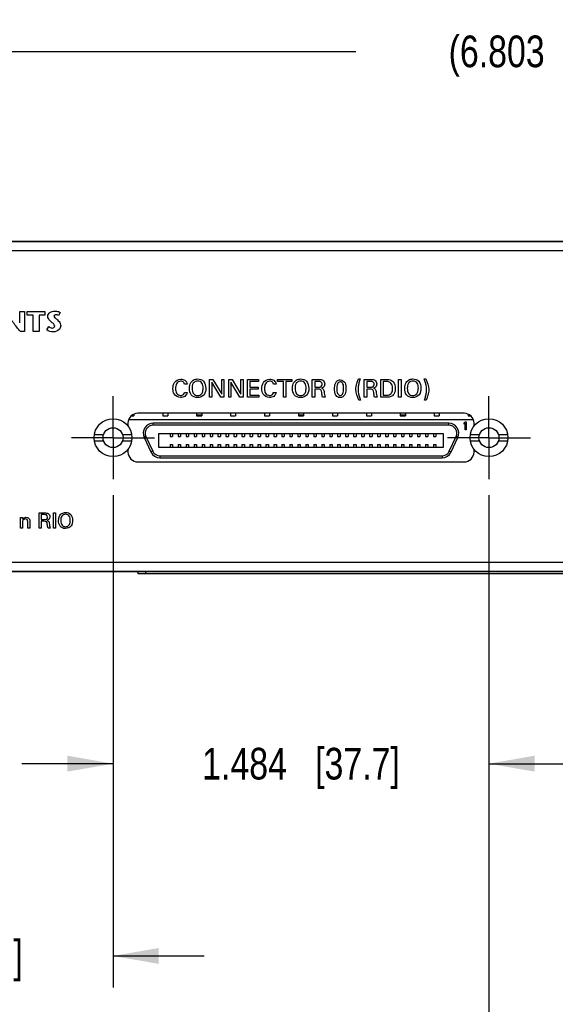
# Model space of a CAD drawing. Header units: inches. Extents: x 0 to 34, y 0 to 22.
# Tile 9 of 37: x 13.6 to 15.7, y 2.7 to 6.6. Entities that reach past the tile are written whole.
import ezdxf

# ---------------------------------------------------------------- set-up
doc = ezdxf.new("R2010")
doc.units = ezdxf.units.IN
doc.header["$LTSCALE"] = 1.87
doc.header["$MEASUREMENT"] = 0
doc.linetypes.add('CENTER', pattern=[0.6, 0.375, -0.075, 0.075, -0.075])
doc.layers.get('0').update_dxf_attribs({"linetype": 'CONTINUOUS'})
doc.layers.add('3_ALL_AXES', color=7, linetype='CONTINUOUS')
doc.layers.add('DIMENSIONS', color=7, linetype='CONTINUOUS')
doc.styles.get("Standard").update_dxf_attribs({"font": 'txt', "width": 0.8})
doc.dimstyles.new('DIMSTYLE_1', dxfattribs={"dimtxt": 0.125, "dimasz": 0.18, "dimexe": 0.18, "dimexo": 0.0625, "dimgap": 0.09, "dimtad": 0, "dimtih": 1, "dimtoh": 1, "dimdec": 3, "dimzin": 4, "dimdsep": 46, "dimtxsty": 'STANDARD', "dimblk": '_FILLED', "dimblk1": '_FILLED', "dimblk2": '_FILLED', "dimcen": 0.09, "dimadec": 0, "dimazin": 0, "dimtp": 0.001, "dimtm": 0.001, "dimtfac": 1, "dimtdec": 3, "dimtofl": 0, "dimtmove": 0, "dimatfit": 3, "dimldrblk": '_FILLED', "dimfxl": 1, "dimtolj": 1, "dimtzin": 4, "dimarcsym": 0})

# ---------------------------------------------------------------- blocks, each defined once
blk = doc.blocks.new('_FILLED')
at = {"color": 0, "linetype": 'BYBLOCK'}
blk.add_solid([(0, 0), (-1, 0.174), (-1, -0.174)], dxfattribs=at)
blk = doc.blocks.new('*D4')
at = {"layer": 'DIMENSIONS', "color": 2, "linetype": 'CONTINUOUS'}
for p, q in [((12.396, 5.4714), (12.396, 6.5856)), ((19.1995, 5.4714), (19.1995, 6.5856)), ((12.396, 6.4606), (14.9227, 6.4606)), ((19.1995, 6.4606), (16.6727, 6.4606))]:
    blk.add_line(p, q, dxfattribs=at)
at = {"layer": 'DIMENSIONS', "color": 2, "linetype": 'CONTINUOUS', "xscale": 0.18, "yscale": 0.18, "zscale": 0.18, "rotation": 180}
blk.add_blockref('_FILLED', (12.396, 6.4606), dxfattribs=at)
at = {"layer": 'DIMENSIONS', "color": 2, "linetype": 'CONTINUOUS', "xscale": 0.18, "yscale": 0.18, "zscale": 0.18}
blk.add_blockref('_FILLED', (19.1995, 6.4606), dxfattribs=at)
at = {"layer": 'DIMENSIONS', "color": 2, "linetype": 'CONTINUOUS', "insert": (15.7977, 6.5231), "char_height": 0.125, "width": 1.625, "attachment_point": 2, "line_spacing_factor": 0.9}
blk.add_mtext('(6.803{\\Ftxt.shx;\\W1.000000;\\H0.125000; }[172.81])', dxfattribs=at)
blk = doc.blocks.new('*D8')
at = {"layer": 'DIMENSIONS', "color": 2, "linetype": 'CONTINUOUS'}
for p, q in [((13.9635, 4.7088), (13.9635, 2.7649)), ((12.396, 4.6464), (12.396, 2.7649)), ((12.396, 2.8899), (12.036, 2.8899)), ((13.9635, 2.8899), (14.3235, 2.8899))]:
    blk.add_line(p, q, dxfattribs=at)
at = {"layer": 'DIMENSIONS', "color": 2, "linetype": 'CONTINUOUS', "xscale": 0.18, "yscale": 0.18, "zscale": 0.18}
blk.add_blockref('_FILLED', (12.396, 2.8899), dxfattribs=at)
at = {"layer": 'DIMENSIONS', "color": 2, "linetype": 'CONTINUOUS', "xscale": 0.18, "yscale": 0.18, "zscale": 0.18, "rotation": 180}
blk.add_blockref('_FILLED', (13.9635, 2.8899), dxfattribs=at)
at = {"layer": 'DIMENSIONS', "color": 2, "linetype": 'CONTINUOUS', "insert": (13.1797, 2.9524), "char_height": 0.125, "width": 1.325, "attachment_point": 2, "line_spacing_factor": 0.9}
blk.add_mtext('1.568{\\Ftxt.shx;\\W1.000000;\\H0.125000; }[39.81]', dxfattribs=at)
blk = doc.blocks.new('*D9')
at = {"layer": 'DIMENSIONS', "color": 2, "linetype": 'CONTINUOUS'}
for p, q in [((13.9635, 4.7088), (13.9635, 3.5239)), ((15.4477, 4.7088), (15.4477, 3.5239)), ((13.9635, 3.6489), (13.6035, 3.6489)), ((15.4477, 3.6489), (15.8077, 3.6489))]:
    blk.add_line(p, q, dxfattribs=at)
at = {"layer": 'DIMENSIONS', "color": 2, "linetype": 'CONTINUOUS', "xscale": 0.18, "yscale": 0.18, "zscale": 0.18}
blk.add_blockref('_FILLED', (13.9635, 3.6489), dxfattribs=at)
at = {"layer": 'DIMENSIONS', "color": 2, "linetype": 'CONTINUOUS', "xscale": 0.18, "yscale": 0.18, "zscale": 0.18, "rotation": 180}
blk.add_blockref('_FILLED', (15.4477, 3.6489), dxfattribs=at)
at = {"layer": 'DIMENSIONS', "color": 2, "linetype": 'CONTINUOUS', "insert": (14.7056, 3.7114), "char_height": 0.125, "width": 1.225, "attachment_point": 2, "line_spacing_factor": 0.9}
blk.add_mtext('1.484{\\Ftxt.shx;\\W1.000000;\\H0.125000; }[37.7]', dxfattribs=at)
blk = doc.blocks.new('*D10')
at = {"layer": 'DIMENSIONS', "color": 2, "linetype": 'CONTINUOUS'}
for p, q in [((15.4477, 4.7088), (15.4477, 2.0239)), ((16.1477, 4.7088), (16.1477, 2.0239)), ((15.4477, 2.1489), (15.0877, 2.1489)), ((16.1477, 2.1489), (16.5008, 2.1489))]:
    blk.add_line(p, q, dxfattribs=at)
at = {"layer": 'DIMENSIONS', "color": 2, "linetype": 'CONTINUOUS', "xscale": 0.18, "yscale": 0.18, "zscale": 0.18}
blk.add_blockref('_FILLED', (15.4477, 2.1489), dxfattribs=at)
at = {"layer": 'DIMENSIONS', "color": 2, "linetype": 'CONTINUOUS', "xscale": 0.18, "yscale": 0.18, "zscale": 0.18, "rotation": 180}
blk.add_blockref('_FILLED', (16.1477, 2.1489), dxfattribs=at)
at = {"layer": 'DIMENSIONS', "color": 2, "linetype": 'CONTINUOUS', "insert": (16.5633, 2.2114), "char_height": 0.125, "width": 1.225, "attachment_point": 1, "line_spacing_factor": 0.9}
blk.add_mtext('.700{\\Ftxt.shx;\\W1.000000;\\H0.125000; }[17.78]', dxfattribs=at)

msp = doc.modelspace()

# ---------------------------------------------------------------- linework, layer by layer
at = {"color": 7, "linetype": 'CONTINUOUS'}
for p, q in [((18.8977, 5.7106), (12.6977, 5.7106)), ((18.8977, 5.7092), (12.6977, 5.7092)), ((18.8977, 5.6739), (12.6977, 5.6739)), ((14.0356, 5.0215), (14.0456, 5.0215)), ((14.0456, 5.0281), (14.0456, 5.0215)), ((15.3497, 5.032), (14.0615, 5.032)), ((14.1595, 5.032), (14.1595, 5.0215)), ((14.1595, 5.0215), (14.1796, 5.0215)), ((14.1796, 5.032), (14.1796, 5.0215)), ((14.2935, 5.032), (14.2935, 5.0215)), ((14.2935, 5.0261), (14.3119, 5.0261)), ((14.2935, 5.0236), (14.3119, 5.0236)), ((14.2935, 5.0215), (14.3136, 5.0215)), ((14.3119, 5.0261), (14.3119, 5.0215)), ((14.3136, 5.032), (14.3136, 5.0215)), ((14.4275, 5.032), (14.4275, 5.0215)), ((14.4275, 5.0215), (14.4476, 5.0215)), ((14.4476, 5.032), (14.4476, 5.0215)), ((14.5615, 5.032), (14.5615, 5.0215)), ((14.5615, 5.0215), (14.5816, 5.0215)), ((14.5816, 5.032), (14.5816, 5.0215)), ((14.6956, 5.032), (14.6956, 5.0215)), ((14.6956, 5.0261), (14.7156, 5.0261)), ((14.6956, 5.0236), (14.7156, 5.0236)), ((14.6956, 5.0215), (14.7156, 5.0215)), ((14.7156, 5.032), (14.7156, 5.0215)), ((14.8296, 5.032), (14.8296, 5.0215)), ((14.8296, 5.0215), (14.8497, 5.0215)), ((14.8497, 5.032), (14.8497, 5.0215)), ((14.9636, 5.032), (14.9636, 5.0215)), ((14.9636, 5.0215), (14.9837, 5.0215)), ((14.9837, 5.032), (14.9837, 5.0215)), ((15.0976, 5.032), (15.0976, 5.0215)), ((15.0976, 5.0215), (15.1177, 5.0215)), ((15.0993, 5.0261), (15.0993, 5.0215)), ((15.0993, 5.0261), (15.1177, 5.0261)), ((15.0993, 5.0236), (15.1177, 5.0236)), ((15.1177, 5.032), (15.1177, 5.0215)), ((15.2316, 5.032), (15.2316, 5.0215)), ((15.2316, 5.0215), (15.2517, 5.0215)), ((15.2517, 5.032), (15.2517, 5.0215)), ((15.3656, 5.0281), (15.3656, 5.0215)), ((15.3656, 5.0215), (15.3756, 5.0215)), ((14.0225, 4.993), (14.0225, 4.9814)), ((14.0258, 5.0077), (15.3854, 5.0077)), ((14.1219, 4.9849), (14.1219, 4.9928)), ((15.2893, 4.9928), (14.1219, 4.9928)), ((15.2893, 4.9849), (14.1219, 4.9849)), ((15.2893, 4.9849), (15.2893, 4.9928)), ((15.3493, 4.994), (15.3532, 4.9987)), ((15.3493, 4.9886), (15.3493, 4.994)), ((15.3532, 4.9933), (15.3493, 4.9886)), ((15.3532, 4.9987), (15.3572, 4.9987)), ((15.3532, 4.9672), (15.3532, 4.9933)), ((15.3572, 4.9987), (15.3572, 4.9672)), ((15.3887, 4.9814), (15.3887, 4.993)), ((13.8898, 4.9485), (13.9262, 4.9485)), ((14.0007, 4.9485), (14.0372, 4.9485)), ((14.0934, 4.9401), (14.0863, 4.9368)), ((14.0863, 4.9368), (14.1131, 4.8793)), ((14.0934, 4.9401), (14.1202, 4.8826)), ((14.1426, 4.9512), (14.1426, 4.8981)), ((15.2686, 4.9512), (14.1426, 4.9512)), ((14.1889, 4.9512), (14.1889, 4.9404)), ((14.1889, 4.9404), (14.1987, 4.9404)), ((14.1987, 4.9512), (14.1987, 4.9404)), ((14.2204, 4.9512), (14.2204, 4.9404)), ((14.2204, 4.9404), (14.2302, 4.9404)), ((14.2302, 4.9512), (14.2302, 4.9404)), ((14.2519, 4.9512), (14.2519, 4.9404)), ((14.2519, 4.9404), (14.2617, 4.9404)), ((14.2617, 4.9512), (14.2617, 4.9404)), ((14.2834, 4.9512), (14.2834, 4.9404)), ((14.2834, 4.9404), (14.2932, 4.9404)), ((14.2932, 4.9512), (14.2932, 4.9404)), ((14.3149, 4.9512), (14.3149, 4.9404)), ((14.3149, 4.9404), (14.3247, 4.9404)), ((14.3247, 4.9512), (14.3247, 4.9404)), ((14.3464, 4.9512), (14.3464, 4.9404)), ((14.3464, 4.9404), (14.3562, 4.9404)), ((14.3562, 4.9512), (14.3562, 4.9404)), ((14.3778, 4.9512), (14.3778, 4.9404)), ((14.3778, 4.9404), (14.3877, 4.9404)), ((14.3877, 4.9512), (14.3877, 4.9404)), ((14.4093, 4.9512), (14.4093, 4.9404)), ((14.4093, 4.9404), (14.4192, 4.9404)), ((14.4192, 4.9512), (14.4192, 4.9404)), ((14.4408, 4.9512), (14.4408, 4.9404)), ((14.4408, 4.9404), (14.4507, 4.9404)), ((14.4507, 4.9512), (14.4507, 4.9404)), ((14.4723, 4.9512), (14.4723, 4.9404)), ((14.4723, 4.9404), (14.4822, 4.9404)), ((14.4822, 4.9512), (14.4822, 4.9404)), ((14.5038, 4.9512), (14.5038, 4.9404)), ((14.5038, 4.9404), (14.5137, 4.9404)), ((14.5137, 4.9512), (14.5137, 4.9404)), ((14.5353, 4.9512), (14.5353, 4.9404)), ((14.5353, 4.9404), (14.5452, 4.9404)), ((14.5452, 4.9512), (14.5452, 4.9404)), ((14.5668, 4.9512), (14.5668, 4.9404)), ((14.5668, 4.9404), (14.5767, 4.9404)), ((14.5767, 4.9512), (14.5767, 4.9404)), ((14.5983, 4.9512), (14.5983, 4.9404)), ((14.5983, 4.9404), (14.6082, 4.9404)), ((14.6082, 4.9512), (14.6082, 4.9404)), ((14.6298, 4.9512), (14.6298, 4.9404)), ((14.6298, 4.9404), (14.6397, 4.9404)), ((14.6397, 4.9512), (14.6397, 4.9404)), ((14.6613, 4.9512), (14.6613, 4.9404)), ((14.6613, 4.9404), (14.6712, 4.9404)), ((14.6712, 4.9512), (14.6712, 4.9404)), ((14.6928, 4.9512), (14.6928, 4.9404)), ((14.6928, 4.9404), (14.7027, 4.9404)), ((14.7027, 4.9512), (14.7027, 4.9404)), ((14.7243, 4.9512), (14.7243, 4.9404)), ((14.7243, 4.9404), (14.7341, 4.9404)), ((14.7341, 4.9512), (14.7341, 4.9404)), ((14.7558, 4.9512), (14.7558, 4.9404)), ((14.7558, 4.9404), (14.7656, 4.9404)), ((14.7656, 4.9512), (14.7656, 4.9404)), ((14.7873, 4.9512), (14.7873, 4.9404)), ((14.7873, 4.9404), (14.7971, 4.9404)), ((14.7971, 4.9512), (14.7971, 4.9404)), ((14.8188, 4.9512), (14.8188, 4.9404)), ((14.8188, 4.9404), (14.8286, 4.9404)), ((14.8286, 4.9512), (14.8286, 4.9404)), ((14.8503, 4.9512), (14.8503, 4.9404)), ((14.8503, 4.9404), (14.8601, 4.9404)), ((14.8601, 4.9512), (14.8601, 4.9404)), ((14.8818, 4.9512), (14.8818, 4.9404)), ((14.8818, 4.9404), (14.8916, 4.9404)), ((14.8916, 4.9512), (14.8916, 4.9404)), ((14.9133, 4.9512), (14.9133, 4.9404)), ((14.9133, 4.9404), (14.9231, 4.9404)), ((14.9231, 4.9512), (14.9231, 4.9404)), ((14.9448, 4.9512), (14.9448, 4.9404)), ((14.9448, 4.9404), (14.9546, 4.9404)), ((14.9546, 4.9512), (14.9546, 4.9404)), ((14.9763, 4.9512), (14.9763, 4.9404)), ((14.9763, 4.9404), (14.9861, 4.9404)), ((14.9861, 4.9512), (14.9861, 4.9404)), ((15.0078, 4.9512), (15.0078, 4.9404)), ((15.0078, 4.9404), (15.0176, 4.9404)), ((15.0176, 4.9512), (15.0176, 4.9404)), ((15.0393, 4.9512), (15.0393, 4.9404)), ((15.0393, 4.9404), (15.0491, 4.9404)), ((15.0491, 4.9512), (15.0491, 4.9404)), ((15.0708, 4.9512), (15.0708, 4.9404)), ((15.0708, 4.9404), (15.0806, 4.9404)), ((15.0806, 4.9512), (15.0806, 4.9404)), ((15.1023, 4.9512), (15.1023, 4.9404)), ((15.1023, 4.9404), (15.1121, 4.9404)), ((15.1121, 4.9512), (15.1121, 4.9404)), ((15.1338, 4.9512), (15.1338, 4.9404)), ((15.1338, 4.9404), (15.1436, 4.9404)), ((15.1436, 4.9512), (15.1436, 4.9404)), ((15.1652, 4.9512), (15.1652, 4.9404)), ((15.1652, 4.9404), (15.1751, 4.9404)), ((15.1751, 4.9512), (15.1751, 4.9404)), ((15.1967, 4.9512), (15.1967, 4.9404)), ((15.1967, 4.9404), (15.2066, 4.9404)), ((15.2066, 4.9512), (15.2066, 4.9404)), ((15.2282, 4.9512), (15.2282, 4.9404)), ((15.2282, 4.9404), (15.2381, 4.9404)), ((15.2381, 4.9512), (15.2381, 4.9404)), ((15.2686, 4.8981), (15.2686, 4.9512)), ((15.291, 4.8826), (15.3178, 4.9401)), ((15.2981, 4.8793), (15.3249, 4.9368)), ((15.3178, 4.9401), (15.3249, 4.9368)), ((15.3572, 4.9672), (15.3532, 4.9672)), ((15.374, 4.9485), (15.4105, 4.9485)), ((15.485, 4.9485), (15.5214, 4.9485)), ((13.8898, 4.9229), (13.9262, 4.9229)), ((14.0007, 4.9229), (14.0372, 4.9229)), ((14.1426, 4.8981), (15.2686, 4.8981)), ((14.1889, 4.9089), (14.1889, 4.8981)), ((14.1889, 4.9089), (14.1987, 4.9089)), ((14.1987, 4.9089), (14.1987, 4.8981)), ((14.2204, 4.9089), (14.2204, 4.8981)), ((14.2204, 4.9089), (14.2302, 4.9089)), ((14.2302, 4.9089), (14.2302, 4.8981)), ((14.2519, 4.9089), (14.2519, 4.8981)), ((14.2519, 4.9089), (14.2617, 4.9089)), ((14.2617, 4.9089), (14.2617, 4.8981)), ((14.2834, 4.9089), (14.2834, 4.8981)), ((14.2834, 4.9089), (14.2932, 4.9089)), ((14.2932, 4.9089), (14.2932, 4.8981)), ((14.3149, 4.9089), (14.3149, 4.8981)), ((14.3149, 4.9089), (14.3247, 4.9089)), ((14.3247, 4.9089), (14.3247, 4.8981)), ((14.3464, 4.9089), (14.3464, 4.8981)), ((14.3464, 4.9089), (14.3562, 4.9089)), ((14.3562, 4.9089), (14.3562, 4.8981)), ((14.3778, 4.9089), (14.3778, 4.8981)), ((14.3778, 4.9089), (14.3877, 4.9089)), ((14.3877, 4.9089), (14.3877, 4.8981)), ((14.4093, 4.9089), (14.4093, 4.8981)), ((14.4093, 4.9089), (14.4192, 4.9089)), ((14.4192, 4.9089), (14.4192, 4.8981)), ((14.4408, 4.9089), (14.4408, 4.8981)), ((14.4408, 4.9089), (14.4507, 4.9089)), ((14.4507, 4.9089), (14.4507, 4.8981)), ((14.4723, 4.9089), (14.4723, 4.8981)), ((14.4723, 4.9089), (14.4822, 4.9089)), ((14.4822, 4.9089), (14.4822, 4.8981)), ((14.5038, 4.9089), (14.5038, 4.8981)), ((14.5038, 4.9089), (14.5137, 4.9089)), ((14.5137, 4.9089), (14.5137, 4.8981)), ((14.5353, 4.9089), (14.5353, 4.8981)), ((14.5353, 4.9089), (14.5452, 4.9089)), ((14.5452, 4.9089), (14.5452, 4.8981)), ((14.5668, 4.9089), (14.5668, 4.8981)), ((14.5668, 4.9089), (14.5767, 4.9089)), ((14.5767, 4.9089), (14.5767, 4.8981)), ((14.5983, 4.9089), (14.5983, 4.8981)), ((14.5983, 4.9089), (14.6082, 4.9089)), ((14.6082, 4.9089), (14.6082, 4.8981)), ((14.6298, 4.9089), (14.6298, 4.8981)), ((14.6298, 4.9089), (14.6397, 4.9089)), ((14.6397, 4.9089), (14.6397, 4.8981)), ((14.6613, 4.9089), (14.6613, 4.8981)), ((14.6613, 4.9089), (14.6712, 4.9089)), ((14.6712, 4.9089), (14.6712, 4.8981)), ((14.6928, 4.9089), (14.6928, 4.8981)), ((14.6928, 4.9089), (14.7027, 4.9089)), ((14.7027, 4.9089), (14.7027, 4.8981)), ((14.7243, 4.9089), (14.7243, 4.8981)), ((14.7243, 4.9089), (14.7341, 4.9089)), ((14.7341, 4.9089), (14.7341, 4.8981)), ((14.7558, 4.9089), (14.7558, 4.8981)), ((14.7558, 4.9089), (14.7656, 4.9089)), ((14.7656, 4.9089), (14.7656, 4.8981)), ((14.7873, 4.9089), (14.7873, 4.8981)), ((14.7873, 4.9089), (14.7971, 4.9089)), ((14.7971, 4.9089), (14.7971, 4.8981)), ((14.8188, 4.9089), (14.8188, 4.8981)), ((14.8188, 4.9089), (14.8286, 4.9089)), ((14.8286, 4.9089), (14.8286, 4.8981)), ((14.8503, 4.9089), (14.8503, 4.8981)), ((14.8503, 4.9089), (14.8601, 4.9089)), ((14.8601, 4.9089), (14.8601, 4.8981)), ((14.8818, 4.9089), (14.8818, 4.8981)), ((14.8818, 4.9089), (14.8916, 4.9089)), ((14.8916, 4.9089), (14.8916, 4.8981)), ((14.9133, 4.9089), (14.9133, 4.8981)), ((14.9133, 4.9089), (14.9231, 4.9089)), ((14.9231, 4.9089), (14.9231, 4.8981)), ((14.9448, 4.9089), (14.9448, 4.8981)), ((14.9448, 4.9089), (14.9546, 4.9089)), ((14.9546, 4.9089), (14.9546, 4.8981)), ((14.9763, 4.9089), (14.9763, 4.8981)), ((14.9763, 4.9089), (14.9861, 4.9089)), ((14.9861, 4.9089), (14.9861, 4.8981)), ((15.0078, 4.9089), (15.0078, 4.8981)), ((15.0078, 4.9089), (15.0176, 4.9089)), ((15.0176, 4.9089), (15.0176, 4.8981)), ((15.0393, 4.9089), (15.0393, 4.8981)), ((15.0393, 4.9089), (15.0491, 4.9089)), ((15.0491, 4.9089), (15.0491, 4.8981)), ((15.0708, 4.9089), (15.0708, 4.8981)), ((15.0708, 4.9089), (15.0806, 4.9089)), ((15.0806, 4.9089), (15.0806, 4.8981)), ((15.1023, 4.9089), (15.1023, 4.8981)), ((15.1023, 4.9089), (15.1121, 4.9089)), ((15.1121, 4.9089), (15.1121, 4.8981)), ((15.1338, 4.9089), (15.1338, 4.8981)), ((15.1338, 4.9089), (15.1436, 4.9089)), ((15.1436, 4.9089), (15.1436, 4.8981)), ((15.1652, 4.9089), (15.1652, 4.8981)), ((15.1652, 4.9089), (15.1751, 4.9089)), ((15.1751, 4.9089), (15.1751, 4.8981)), ((15.1967, 4.9089), (15.1967, 4.8981)), ((15.1967, 4.9089), (15.2066, 4.9089)), ((15.2066, 4.9089), (15.2066, 4.8981)), ((15.2282, 4.9089), (15.2282, 4.8981)), ((15.2282, 4.9089), (15.2381, 4.9089)), ((15.2381, 4.9089), (15.2381, 4.8981)), ((15.374, 4.9229), (15.4105, 4.9229)), ((15.485, 4.9229), (15.5214, 4.9229)), ((14.0225, 4.8899), (14.0225, 4.8788)), ((14.1202, 4.8826), (14.1131, 4.8793)), ((14.1487, 4.8644), (14.1487, 4.8566)), ((14.1487, 4.8644), (15.2625, 4.8644)), ((15.2625, 4.8644), (15.2625, 4.8566)), ((15.291, 4.8826), (15.2981, 4.8793)), ((15.3887, 4.8788), (15.3887, 4.89)), ((14.0615, 4.8398), (15.3497, 4.8398)), ((14.1487, 4.8566), (15.2625, 4.8566)), ((12.6977, 4.4439), (18.8977, 4.4439)), ((12.6977, 4.4086), (18.8977, 4.4086)), ((12.6977, 4.4072), (18.8977, 4.4072)), ((14.0627, 4.3989), (14.0627, 4.4072)), ((17.5327, 4.3989), (14.0627, 4.3989)), ((14.0927, 4.3989), (14.0927, 4.4072))]:
    msp.add_line(p, q, dxfattribs=at)
at = {"color": 40, "linetype": 'CONTINUOUS'}
for p, q in [((13.595, 5.3888), (13.595, 5.4343)), ((13.595, 5.4343), (13.6138, 5.4343)), ((13.6138, 5.4343), (13.6138, 5.3549)), ((13.6249, 5.4194), (13.6249, 5.4343)), ((13.6249, 5.4343), (13.6947, 5.4343)), ((13.6478, 5.4194), (13.6249, 5.4194)), ((13.6478, 5.3549), (13.6478, 5.4194)), ((13.6718, 5.4194), (13.6718, 5.3549)), ((13.6947, 5.4194), (13.6718, 5.4194)), ((13.6947, 5.4343), (13.6947, 5.4194)), ((13.7545, 5.4303), (13.7483, 5.4179)), ((13.7022, 5.3608), (13.7094, 5.374)), ((13.6138, 5.3549), (13.5978, 5.3549)), ((13.6718, 5.3549), (13.6478, 5.3549)), ((14.256, 5.1466), (14.2456, 5.1466)), ((14.3445, 5.0953), (14.3445, 5.1656)), ((14.3445, 5.1656), (14.358, 5.1656)), ((14.3533, 5.155), (14.3533, 5.0953)), ((14.389, 5.0953), (14.3533, 5.155)), ((14.358, 5.1656), (14.3925, 5.1075)), ((14.3925, 5.1075), (14.3925, 5.1656)), ((14.3925, 5.1656), (14.4015, 5.1656)), ((14.4015, 5.1656), (14.4015, 5.0953)), ((14.4201, 5.0953), (14.4201, 5.1656)), ((14.4201, 5.1656), (14.4336, 5.1656)), ((14.429, 5.155), (14.429, 5.0953)), ((14.4647, 5.0953), (14.429, 5.155)), ((14.4336, 5.1656), (14.4682, 5.1075)), ((14.4682, 5.1075), (14.4682, 5.1656)), ((14.4682, 5.1656), (14.4771, 5.1656)), ((14.4771, 5.1656), (14.4771, 5.0953)), ((14.4939, 5.0953), (14.4939, 5.1656)), ((14.4939, 5.1656), (14.538, 5.1656)), ((14.5036, 5.1573), (14.5036, 5.1354)), ((14.538, 5.1573), (14.5036, 5.1573)), ((14.5036, 5.1354), (14.5363, 5.1354)), ((14.5363, 5.1354), (14.5363, 5.1272)), ((14.538, 5.1656), (14.538, 5.1573)), ((14.6072, 5.1466), (14.5968, 5.1466)), ((14.6128, 5.1573), (14.6128, 5.1656)), ((14.6128, 5.1656), (14.6695, 5.1656)), ((14.6363, 5.1573), (14.6128, 5.1573)), ((14.6363, 5.0953), (14.6363, 5.1573)), ((14.646, 5.1573), (14.646, 5.0953)), ((14.6695, 5.1573), (14.646, 5.1573)), ((14.6695, 5.1656), (14.6695, 5.1573)), ((14.7503, 5.0953), (14.7503, 5.1656)), ((14.7503, 5.1656), (14.7754, 5.1656)), ((14.7597, 5.1574), (14.7597, 5.1353)), ((14.7751, 5.1574), (14.7597, 5.1574)), ((14.7597, 5.1353), (14.7751, 5.1353)), ((14.9329, 5.1685), (14.9393, 5.1685)), ((14.9556, 5.0953), (14.9556, 5.1656)), ((14.9556, 5.1656), (14.9807, 5.1656)), ((14.965, 5.1574), (14.965, 5.1353)), ((14.9804, 5.1574), (14.965, 5.1574)), ((14.965, 5.1353), (14.9804, 5.1353)), ((15.0206, 5.0953), (15.0206, 5.1656)), ((15.0206, 5.1656), (15.041, 5.1656)), ((15.0304, 5.1575), (15.0304, 5.1033)), ((15.042, 5.1575), (15.0304, 5.1575)), ((15.0908, 5.0953), (15.0908, 5.1656)), ((15.0908, 5.1656), (15.1006, 5.1656)), ((15.1006, 5.1656), (15.1006, 5.0953)), ((15.1923, 5.1685), (15.1987, 5.1685)), ((14.2451, 5.1138), (14.2558, 5.1138)), ((14.3533, 5.0953), (14.3445, 5.0953)), ((14.4015, 5.0953), (14.389, 5.0953)), ((14.429, 5.0953), (14.4201, 5.0953)), ((14.4771, 5.0953), (14.4647, 5.0953)), ((14.5387, 5.0953), (14.4939, 5.0953)), ((14.5036, 5.1272), (14.5036, 5.1039)), ((14.5363, 5.1272), (14.5036, 5.1272)), ((14.5036, 5.1039), (14.5387, 5.1039)), ((14.5387, 5.1039), (14.5387, 5.0953)), ((14.5963, 5.1138), (14.607, 5.1138)), ((14.646, 5.0953), (14.6363, 5.0953)), ((14.7599, 5.0953), (14.7503, 5.0953)), ((14.7599, 5.1271), (14.7599, 5.0953)), ((14.7722, 5.1271), (14.7599, 5.1271)), ((14.8011, 5.0953), (14.7907, 5.0953)), ((14.9652, 5.0953), (14.9556, 5.0953)), ((14.9652, 5.1271), (14.9652, 5.0953)), ((14.9775, 5.1271), (14.9652, 5.1271)), ((15.0065, 5.0953), (14.9961, 5.0953)), ((15.0404, 5.0953), (15.0206, 5.0953)), ((15.0304, 5.1033), (15.0399, 5.1033)), ((15.1006, 5.0953), (15.0908, 5.0953)), ((14.9399, 5.0834), (14.9335, 5.0834)), ((15.1993, 5.0834), (15.1929, 5.0834)), ((13.672, 4.5786), (13.672, 4.6388)), ((13.672, 4.6388), (13.6935, 4.6388)), ((13.6801, 4.6318), (13.6801, 4.6129)), ((13.6933, 4.6318), (13.6801, 4.6318)), ((13.7278, 4.5786), (13.7278, 4.6388)), ((13.7278, 4.6388), (13.7361, 4.6388)), ((13.7361, 4.6388), (13.7361, 4.5786)), ((13.5984, 4.6156), (13.5983, 4.6205)), ((13.5983, 4.6205), (13.6061, 4.6205)), ((13.5984, 4.5786), (13.5984, 4.6156)), ((13.6061, 4.6205), (13.6062, 4.6137)), ((13.6062, 4.6027), (13.6062, 4.5786)), ((13.6268, 4.5786), (13.6268, 4.6052)), ((13.6348, 4.607), (13.6348, 4.5786)), ((13.6801, 4.6129), (13.6933, 4.6129)), ((13.6803, 4.6058), (13.6803, 4.5786)), ((13.6908, 4.6058), (13.6803, 4.6058)), ((13.6062, 4.5786), (13.5984, 4.5786)), ((13.6348, 4.5786), (13.6268, 4.5786)), ((13.6803, 4.5786), (13.672, 4.5786)), ((13.7156, 4.5786), (13.7067, 4.5786)), ((13.7361, 4.5786), (13.7278, 4.5786))]:
    msp.add_line(p, q, dxfattribs=at)
at = {"color": 7, "linetype": 'CONTINUOUS'}
for centre, radius in [((13.9635, 4.9357), 0.0748), ((13.9635, 4.9357), 0.0394), ((15.4477, 4.9357), 0.0748), ((15.4477, 4.9357), 0.0394)]:
    msp.add_circle(centre, radius, dxfattribs=at)
for centre, radius, start, end in [((14.0615, 4.993), 0.039, 90, 180), ((15.3497, 4.993), 0.039, 0, 90), ((14.1219, 4.9534), 0.0394, 90, 205), ((14.1219, 4.9534), 0.0315, 90, 205), ((15.2893, 4.9534), 0.0394, 335, 90), ((15.2893, 4.9534), 0.0315, 335, 90), ((14.0615, 4.8788), 0.039, 180, 270), ((14.1487, 4.8959), 0.0394, 205, 270), ((14.1487, 4.8959), 0.0315, 205, 270), ((15.2625, 4.8959), 0.0315, 270, 335), ((15.2625, 4.8959), 0.0394, 270, 335), ((15.3497, 4.8788), 0.039, 270, 360)]:
    msp.add_arc(centre, radius, start, end, dxfattribs=at)
at = {"color": 40, "linetype": 'CONTINUOUS'}
for points, knots in [([(13.7059, 5.4143), (13.7059, 5.4202), (13.7135, 5.4328), (13.7269, 5.4357), (13.7337, 5.4357)], [0, 0, 0, 0, 0.461976, 1, 1, 1, 1]), ([(13.7191, 5.3931), (13.7172, 5.3948), (13.7107, 5.4), (13.7059, 5.4084), (13.7059, 5.4143)], [0, 0, 0, 0, 0.294593, 1, 1, 1, 1]), ([(13.7296, 5.4159), (13.7296, 5.4133), (13.7355, 5.4077), (13.7408, 5.4037), (13.744, 5.4007)], [0, 0, 0, 0, 0.372006, 1, 1, 1, 1]), ([(13.7337, 5.4357), (13.7361, 5.4357), (13.7432, 5.435), (13.7504, 5.4329), (13.7545, 5.4303)], [0, 0, 0, 0, 0.330954, 1, 1, 1, 1]), ([(13.5978, 5.3549), (13.5881, 5.3666), (13.5754, 5.3815), (13.5644, 5.3977), (13.5622, 5.4014)], [0, 0, 0, 0, 0.77984, 1, 1, 1, 1]), ([(13.7567, 5.3769), (13.7567, 5.3717), (13.7507, 5.3578), (13.7356, 5.3535), (13.7271, 5.3535)], [0, 0, 0, 0, 0.378549, 1, 1, 1, 1]), ([(13.744, 5.4007), (13.7462, 5.3987), (13.7528, 5.3923), (13.7567, 5.383), (13.7567, 5.3769)], [0, 0, 0, 0, 0.330782, 1, 1, 1, 1]), ([(14.2001, 5.1297), (14.2001, 5.1379), (14.2026, 5.1568), (14.2215, 5.1665), (14.2308, 5.1665)], [0, 0, 0, 0, 0.469759, 1, 1, 1, 1]), ([(14.2304, 5.1588), (14.224, 5.1588), (14.211, 5.1498), (14.2105, 5.1362), (14.2105, 5.1298)], [0, 0, 0, 0, 0.499798, 1, 1, 1, 1]), ([(14.2456, 5.1466), (14.2452, 5.1491), (14.2431, 5.1563), (14.235, 5.1588), (14.2304, 5.1588)], [0, 0, 0, 0, 0.356015, 1, 1, 1, 1]), ([(14.2308, 5.1665), (14.2363, 5.1665), (14.2486, 5.1646), (14.2555, 5.1527), (14.256, 5.1466)], [0, 0, 0, 0, 0.468988, 1, 1, 1, 1]), ([(14.2653, 5.13), (14.2653, 5.1322), (14.2657, 5.142), (14.2691, 5.1523), (14.2744, 5.158)], [0, 0, 0, 0, 0.221703, 1, 1, 1, 1]), ([(14.2744, 5.158), (14.2761, 5.1598), (14.2828, 5.1654), (14.2917, 5.1674), (14.2978, 5.1674)], [0, 0, 0, 0, 0.292908, 1, 1, 1, 1]), ([(14.2979, 5.1593), (14.2913, 5.1593), (14.2766, 5.1522), (14.2755, 5.1373), (14.2755, 5.1306)], [0, 0, 0, 0, 0.496515, 1, 1, 1, 1]), ([(14.3295, 5.1311), (14.3295, 5.1223), (14.3267, 5.102), (14.3064, 5.0937), (14.297, 5.0937)], [0, 0, 0, 0, 0.485893, 1, 1, 1, 1]), ([(14.2978, 5.1674), (14.3061, 5.1674), (14.3257, 5.1607), (14.3295, 5.1406), (14.3295, 5.1311)], [0, 0, 0, 0, 0.467282, 1, 1, 1, 1]), ([(14.3192, 5.1312), (14.3192, 5.1381), (14.3183, 5.1527), (14.3041, 5.1593), (14.2979, 5.1593)], [0, 0, 0, 0, 0.52581, 1, 1, 1, 1]), ([(14.3129, 5.1084), (14.3143, 5.1101), (14.3182, 5.1173), (14.3192, 5.1255), (14.3192, 5.1312)], [0, 0, 0, 0, 0.282074, 1, 1, 1, 1]), ([(14.5513, 5.1297), (14.5513, 5.1379), (14.5538, 5.1568), (14.5727, 5.1665), (14.582, 5.1665)], [0, 0, 0, 0, 0.469759, 1, 1, 1, 1]), ([(14.5816, 5.1588), (14.5752, 5.1588), (14.5621, 5.1498), (14.5617, 5.1362), (14.5617, 5.1298)], [0, 0, 0, 0, 0.499798, 1, 1, 1, 1]), ([(14.5968, 5.1466), (14.5964, 5.1491), (14.5943, 5.1563), (14.5861, 5.1588), (14.5816, 5.1588)], [0, 0, 0, 0, 0.356015, 1, 1, 1, 1]), ([(14.582, 5.1665), (14.5874, 5.1665), (14.5998, 5.1646), (14.6067, 5.1527), (14.6072, 5.1466)], [0, 0, 0, 0, 0.468994, 1, 1, 1, 1]), ([(14.672, 5.13), (14.672, 5.1322), (14.6724, 5.142), (14.6758, 5.1523), (14.681, 5.158)], [0, 0, 0, 0, 0.221704, 1, 1, 1, 1]), ([(14.681, 5.158), (14.6828, 5.1598), (14.6894, 5.1654), (14.6984, 5.1674), (14.7045, 5.1674)], [0, 0, 0, 0, 0.292918, 1, 1, 1, 1]), ([(14.7046, 5.1593), (14.6979, 5.1593), (14.6833, 5.1522), (14.6822, 5.1373), (14.6822, 5.1306)], [0, 0, 0, 0, 0.496502, 1, 1, 1, 1]), ([(14.7362, 5.1311), (14.7362, 5.1223), (14.7334, 5.102), (14.7131, 5.0937), (14.7037, 5.0937)], [0, 0, 0, 0, 0.485899, 1, 1, 1, 1]), ([(14.7045, 5.1674), (14.7128, 5.1674), (14.7324, 5.1607), (14.7362, 5.1406), (14.7362, 5.1311)], [0, 0, 0, 0, 0.467282, 1, 1, 1, 1]), ([(14.7259, 5.1312), (14.7259, 5.1381), (14.725, 5.1527), (14.7108, 5.1593), (14.7046, 5.1593)], [0, 0, 0, 0, 0.525803, 1, 1, 1, 1]), ([(14.7196, 5.1084), (14.721, 5.1101), (14.7249, 5.1173), (14.7259, 5.1255), (14.7259, 5.1312)], [0, 0, 0, 0, 0.282064, 1, 1, 1, 1]), ([(14.7891, 5.146), (14.7891, 5.1498), (14.7852, 5.1574), (14.7779, 5.1574), (14.7751, 5.1574)], [0, 0, 0, 0, 0.570389, 1, 1, 1, 1]), ([(14.7751, 5.1353), (14.7756, 5.1353), (14.7787, 5.1354), (14.7821, 5.1355), (14.7843, 5.1369)], [0, 0, 0, 0, 0.162603, 1, 1, 1, 1]), ([(14.7754, 5.1656), (14.7765, 5.1656), (14.782, 5.1655), (14.7878, 5.1646), (14.7915, 5.1623)], [0, 0, 0, 0, 0.200421, 1, 1, 1, 1]), ([(14.7843, 5.1369), (14.7848, 5.1371), (14.7877, 5.1392), (14.7891, 5.1431), (14.7891, 5.146)], [0, 0, 0, 0, 0.153803, 1, 1, 1, 1]), ([(14.7861, 5.1309), (14.7888, 5.1302), (14.7951, 5.1275), (14.7964, 5.1207), (14.7968, 5.1174)], [0, 0, 0, 0, 0.463436, 1, 1, 1, 1]), ([(14.8381, 5.1282), (14.8381, 5.1355), (14.8389, 5.1471), (14.8473, 5.1613), (14.8562, 5.164), (14.8606, 5.164)], [0, 0, 0, 0, 0.464344, 0.719429, 1, 1, 1, 1]), ([(14.8607, 5.1562), (14.8559, 5.1562), (14.8465, 5.1458), (14.8474, 5.1348), (14.8474, 5.1287)], [0, 0, 0, 0, 0.439072, 1, 1, 1, 1]), ([(14.8606, 5.164), (14.8681, 5.164), (14.8831, 5.1529), (14.8832, 5.1372), (14.8832, 5.1298)], [0, 0, 0, 0, 0.504043, 1, 1, 1, 1]), ([(14.8738, 5.1289), (14.8738, 5.1355), (14.8749, 5.147), (14.865, 5.1562), (14.8607, 5.1562)], [0, 0, 0, 0, 0.607765, 1, 1, 1, 1]), ([(14.9259, 5.1493), (14.9266, 5.1514), (14.9287, 5.1578), (14.9311, 5.1642), (14.9329, 5.1685)], [0, 0, 0, 0, 0.315076, 1, 1, 1, 1]), ([(14.9335, 5.1479), (14.9331, 5.1458), (14.9316, 5.1389), (14.9308, 5.1318), (14.9308, 5.1269)], [0, 0, 0, 0, 0.298993, 1, 1, 1, 1]), ([(14.9393, 5.1685), (14.9388, 5.1672), (14.9366, 5.1604), (14.9348, 5.1535), (14.9335, 5.1479)], [0, 0, 0, 0, 0.192905, 1, 1, 1, 1]), ([(14.9944, 5.146), (14.9944, 5.1498), (14.9905, 5.1574), (14.9833, 5.1574), (14.9804, 5.1574)], [0, 0, 0, 0, 0.570389, 1, 1, 1, 1]), ([(14.9804, 5.1353), (14.9809, 5.1353), (14.984, 5.1354), (14.9874, 5.1355), (14.9896, 5.1369)], [0, 0, 0, 0, 0.162603, 1, 1, 1, 1]), ([(14.9807, 5.1656), (14.9818, 5.1656), (14.9873, 5.1655), (14.9931, 5.1646), (14.9968, 5.1623)], [0, 0, 0, 0, 0.200421, 1, 1, 1, 1]), ([(14.9896, 5.1369), (14.9901, 5.1371), (14.993, 5.1392), (14.9944, 5.1431), (14.9944, 5.146)], [0, 0, 0, 0, 0.153803, 1, 1, 1, 1]), ([(14.9914, 5.1309), (14.9942, 5.1302), (15.0004, 5.1275), (15.0017, 5.1207), (15.0021, 5.1174)], [0, 0, 0, 0, 0.463436, 1, 1, 1, 1]), ([(15.041, 5.1656), (15.0484, 5.1656), (15.0594, 5.1653), (15.0675, 5.1585), (15.0693, 5.1564)], [0, 0, 0, 0, 0.728848, 1, 1, 1, 1]), ([(15.0607, 5.1514), (15.0576, 5.1549), (15.0506, 5.1574), (15.044, 5.1575), (15.042, 5.1575)], [0, 0, 0, 0, 0.704244, 1, 1, 1, 1]), ([(15.0675, 5.1295), (15.0675, 5.1307), (15.0672, 5.1383), (15.0651, 5.1465), (15.0607, 5.1514)], [0, 0, 0, 0, 0.15191, 1, 1, 1, 1]), ([(15.115, 5.13), (15.115, 5.1322), (15.1155, 5.142), (15.1188, 5.1523), (15.1241, 5.158)], [0, 0, 0, 0, 0.221707, 1, 1, 1, 1]), ([(15.1241, 5.158), (15.1258, 5.1598), (15.1325, 5.1654), (15.1415, 5.1674), (15.1475, 5.1674)], [0, 0, 0, 0, 0.292918, 1, 1, 1, 1]), ([(15.1476, 5.1593), (15.141, 5.1593), (15.1263, 5.1522), (15.1253, 5.1373), (15.1253, 5.1306)], [0, 0, 0, 0, 0.496515, 1, 1, 1, 1]), ([(15.1792, 5.1311), (15.1792, 5.1223), (15.1764, 5.102), (15.1561, 5.0937), (15.1468, 5.0937)], [0, 0, 0, 0, 0.485893, 1, 1, 1, 1]), ([(15.1475, 5.1674), (15.1558, 5.1674), (15.1754, 5.1607), (15.1792, 5.1406), (15.1792, 5.1311)], [0, 0, 0, 0, 0.467282, 1, 1, 1, 1]), ([(15.1689, 5.1312), (15.1689, 5.1381), (15.168, 5.1527), (15.1538, 5.1593), (15.1476, 5.1593)], [0, 0, 0, 0, 0.525817, 1, 1, 1, 1]), ([(15.1626, 5.1084), (15.164, 5.1101), (15.168, 5.1173), (15.1689, 5.1255), (15.1689, 5.1312)], [0, 0, 0, 0, 0.282074, 1, 1, 1, 1]), ([(15.2014, 5.1251), (15.2014, 5.1284), (15.2004, 5.1433), (15.1957, 5.1575), (15.1923, 5.1685)], [0, 0, 0, 0, 0.224691, 1, 1, 1, 1]), ([(14.2296, 5.0943), (14.2205, 5.0943), (14.2022, 5.1037), (14.2001, 5.1219), (14.2001, 5.1297)], [0, 0, 0, 0, 0.53608, 1, 1, 1, 1]), ([(14.2105, 5.1298), (14.2105, 5.1234), (14.2111, 5.1098), (14.2243, 5.1022), (14.2303, 5.1022)], [0, 0, 0, 0, 0.51231, 1, 1, 1, 1]), ([(14.2558, 5.1138), (14.2552, 5.108), (14.2479, 5.0965), (14.2355, 5.0943), (14.2296, 5.0943)], [0, 0, 0, 0, 0.497442, 1, 1, 1, 1]), ([(14.297, 5.0937), (14.288, 5.0937), (14.2681, 5.1013), (14.2653, 5.1212), (14.2653, 5.13)], [0, 0, 0, 0, 0.507883, 1, 1, 1, 1]), ([(14.5807, 5.0943), (14.5717, 5.0943), (14.5534, 5.1037), (14.5513, 5.1219), (14.5513, 5.1297)], [0, 0, 0, 0, 0.53608, 1, 1, 1, 1]), ([(14.5617, 5.1298), (14.5617, 5.1234), (14.5622, 5.1098), (14.5754, 5.1022), (14.5815, 5.1022)], [0, 0, 0, 0, 0.51231, 1, 1, 1, 1]), ([(14.607, 5.1138), (14.6064, 5.108), (14.5991, 5.0965), (14.5866, 5.0943), (14.5807, 5.0943)], [0, 0, 0, 0, 0.497442, 1, 1, 1, 1]), ([(14.7037, 5.0937), (14.6947, 5.0937), (14.6748, 5.1013), (14.672, 5.1212), (14.672, 5.13)], [0, 0, 0, 0, 0.507887, 1, 1, 1, 1]), ([(14.7875, 5.1139), (14.7871, 5.1176), (14.7856, 5.1267), (14.7762, 5.1271), (14.7722, 5.1271)], [0, 0, 0, 0, 0.479628, 1, 1, 1, 1]), ([(14.8424, 5.1052), (14.8418, 5.1064), (14.8387, 5.1136), (14.8381, 5.1217), (14.8381, 5.1282)], [0, 0, 0, 0, 0.17511, 1, 1, 1, 1]), ([(14.8604, 5.094), (14.8583, 5.094), (14.851, 5.0949), (14.8447, 5.1005), (14.8424, 5.1052)], [0, 0, 0, 0, 0.284994, 1, 1, 1, 1]), ([(14.8474, 5.1287), (14.8474, 5.1223), (14.8466, 5.1112), (14.8562, 5.1021), (14.8605, 5.1021)], [0, 0, 0, 0, 0.596527, 1, 1, 1, 1]), ([(14.8739, 5.0991), (14.8727, 5.0981), (14.8688, 5.0952), (14.8638, 5.094), (14.8604, 5.094)], [0, 0, 0, 0, 0.312243, 1, 1, 1, 1]), ([(14.8605, 5.1021), (14.8678, 5.1021), (14.8739, 5.1162), (14.8738, 5.1258), (14.8738, 5.1289)], [0, 0, 0, 0, 0.700069, 1, 1, 1, 1]), ([(14.8832, 5.1298), (14.8832, 5.1262), (14.8828, 5.1155), (14.8791, 5.1041), (14.8739, 5.0991)], [0, 0, 0, 0, 0.330179, 1, 1, 1, 1]), ([(14.9308, 5.1269), (14.9308, 5.1235), (14.9318, 5.1086), (14.9365, 5.0944), (14.9399, 5.0834)], [0, 0, 0, 0, 0.225386, 1, 1, 1, 1]), ([(14.9929, 5.1139), (14.9924, 5.1176), (14.9909, 5.1267), (14.9815, 5.1271), (14.9775, 5.1271)], [0, 0, 0, 0, 0.479555, 1, 1, 1, 1]), ([(15.0583, 5.1072), (15.0604, 5.1088), (15.066, 5.1151), (15.0675, 5.1238), (15.0675, 5.1295)], [0, 0, 0, 0, 0.313087, 1, 1, 1, 1]), ([(15.0779, 5.1299), (15.0779, 5.1264), (15.077, 5.1159), (15.0718, 5.1055), (15.0663, 5.1011)], [0, 0, 0, 0, 0.326943, 1, 1, 1, 1]), ([(15.1468, 5.0937), (15.1377, 5.0937), (15.1178, 5.1013), (15.115, 5.1212), (15.115, 5.13)], [0, 0, 0, 0, 0.507883, 1, 1, 1, 1]), ([(15.1929, 5.0834), (15.1933, 5.0847), (15.1955, 5.0915), (15.1974, 5.0985), (15.1987, 5.1041)], [0, 0, 0, 0, 0.19465, 1, 1, 1, 1]), ([(15.1987, 5.1041), (15.1991, 5.1061), (15.2006, 5.1131), (15.2014, 5.1201), (15.2014, 5.1251)], [0, 0, 0, 0, 0.297089, 1, 1, 1, 1]), ([(15.2062, 5.1026), (15.2056, 5.1006), (15.2035, 5.0941), (15.2011, 5.0877), (15.1993, 5.0834)], [0, 0, 0, 0, 0.314324, 1, 1, 1, 1]), ([(13.7053, 4.622), (13.7053, 4.6253), (13.7019, 4.6317), (13.6957, 4.6318), (13.6933, 4.6318)], [0, 0, 0, 0, 0.570704, 1, 1, 1, 1]), ([(13.7485, 4.6083), (13.7485, 4.6102), (13.7489, 4.6186), (13.7518, 4.6274), (13.7563, 4.6323)], [0, 0, 0, 0, 0.221711, 1, 1, 1, 1]), ([(13.7563, 4.6323), (13.7577, 4.6339), (13.7635, 4.6386), (13.7712, 4.6404), (13.7763, 4.6404)], [0, 0, 0, 0, 0.292802, 1, 1, 1, 1]), ([(13.7764, 4.6334), (13.7707, 4.6334), (13.7582, 4.6273), (13.7573, 4.6146), (13.7573, 4.6088)], [0, 0, 0, 0, 0.496602, 1, 1, 1, 1]), ([(13.7763, 4.6404), (13.7835, 4.6404), (13.8002, 4.6346), (13.8035, 4.6174), (13.8035, 4.6093)], [0, 0, 0, 0, 0.46733, 1, 1, 1, 1]), ([(13.7947, 4.6094), (13.7947, 4.6152), (13.7939, 4.6278), (13.7817, 4.6334), (13.7764, 4.6334)], [0, 0, 0, 0, 0.525872, 1, 1, 1, 1]), ([(13.6062, 4.6137), (13.6065, 4.6144), (13.6091, 4.619), (13.6151, 4.6213), (13.6196, 4.6213)], [0, 0, 0, 0, 0.142191, 1, 1, 1, 1]), ([(13.6171, 4.6152), (13.613, 4.6152), (13.6067, 4.6106), (13.6062, 4.6046), (13.6062, 4.6027)], [0, 0, 0, 0, 0.686487, 1, 1, 1, 1]), ([(13.6196, 4.6213), (13.6227, 4.6213), (13.6307, 4.6199), (13.6348, 4.6115), (13.6348, 4.607)], [0, 0, 0, 0, 0.408472, 1, 1, 1, 1]), ([(13.7039, 4.5946), (13.7036, 4.5977), (13.7023, 4.6055), (13.6942, 4.6058), (13.6908, 4.6058)], [0, 0, 0, 0, 0.479489, 1, 1, 1, 1]), ([(13.7012, 4.6142), (13.7016, 4.6144), (13.704, 4.6162), (13.7053, 4.6195), (13.7053, 4.622)], [0, 0, 0, 0, 0.153811, 1, 1, 1, 1]), ([(13.7027, 4.6091), (13.7061, 4.6082), (13.7111, 4.6044), (13.7117, 4.5992), (13.7118, 4.5976)], [0, 0, 0, 0, 0.68655, 1, 1, 1, 1]), ([(13.7757, 4.5772), (13.7679, 4.5772), (13.7509, 4.5838), (13.7485, 4.6008), (13.7485, 4.6083)], [0, 0, 0, 0, 0.507877, 1, 1, 1, 1]), ([(13.8035, 4.6093), (13.8035, 4.6017), (13.8011, 4.5844), (13.7837, 4.5772), (13.7757, 4.5772)], [0, 0, 0, 0, 0.485895, 1, 1, 1, 1]), ([(13.7893, 4.5898), (13.7927, 4.5941), (13.7944, 4.6013), (13.7947, 4.6081), (13.7947, 4.6094)], [0, 0, 0, 0, 0.807158, 1, 1, 1, 1])]:
    msp.add_open_spline(points, degree=3, knots=knots, dxfattribs=at)
for points in [[(13.7366, 5.4208), (13.7338, 5.4208), (13.7296, 5.4188), (13.7296, 5.4159)], [(13.7483, 5.4179), (13.7449, 5.4199), (13.7406, 5.4208), (13.7366, 5.4208)], [(13.7094, 5.374), (13.7133, 5.371), (13.7181, 5.3684), (13.723, 5.3684)], [(13.733, 5.3767), (13.733, 5.3839), (13.7245, 5.3884), (13.7191, 5.3931)], [(13.723, 5.3684), (13.7274, 5.3684), (13.733, 5.3724), (13.733, 5.3767)], [(13.7271, 5.3535), (13.7184, 5.3535), (13.7089, 5.3554), (13.7022, 5.3608)], [(14.2755, 5.1306), (14.2755, 5.1229), (14.2769, 5.1144), (14.2818, 5.1084)], [(14.6822, 5.1306), (14.6822, 5.1229), (14.6836, 5.1144), (14.6884, 5.1084)], [(14.7943, 5.1355), (14.7921, 5.1333), (14.7891, 5.1318), (14.7861, 5.1309)], [(14.7915, 5.1623), (14.7961, 5.1594), (14.7993, 5.1534), (14.7993, 5.148)], [(14.7993, 5.148), (14.7993, 5.1435), (14.7975, 5.1387), (14.7943, 5.1355)], [(14.922, 5.1267), (14.922, 5.1343), (14.9237, 5.142), (14.9259, 5.1493)], [(14.9997, 5.1355), (14.9974, 5.1333), (14.9944, 5.1318), (14.9914, 5.1309)], [(14.9968, 5.1623), (15.0014, 5.1594), (15.0046, 5.1534), (15.0046, 5.148)], [(15.0046, 5.148), (15.0046, 5.1435), (15.0028, 5.1387), (14.9997, 5.1355)], [(15.0693, 5.1564), (15.0753, 5.1493), (15.0779, 5.1392), (15.0779, 5.1299)], [(15.1253, 5.1306), (15.1253, 5.1229), (15.1267, 5.1144), (15.1315, 5.1084)], [(15.1987, 5.1685), (15.2043, 5.1547), (15.2102, 5.1402), (15.2102, 5.1253)], [(14.2303, 5.1022), (14.2344, 5.1022), (14.2389, 5.1035), (14.2417, 5.1064)], [(14.2417, 5.1064), (14.2436, 5.1084), (14.2447, 5.1111), (14.2451, 5.1138)], [(14.2818, 5.1084), (14.2853, 5.104), (14.2917, 5.102), (14.2973, 5.102)], [(14.2973, 5.102), (14.3029, 5.102), (14.3093, 5.1041), (14.3129, 5.1084)], [(14.5815, 5.1022), (14.5855, 5.1022), (14.5901, 5.1035), (14.5929, 5.1064)], [(14.5929, 5.1064), (14.5947, 5.1084), (14.5958, 5.1111), (14.5963, 5.1138)], [(14.6884, 5.1084), (14.692, 5.104), (14.6984, 5.102), (14.704, 5.102)], [(14.704, 5.102), (14.7096, 5.102), (14.716, 5.1041), (14.7196, 5.1084)], [(14.7907, 5.0953), (14.7887, 5.1013), (14.7883, 5.1077), (14.7875, 5.1139)], [(14.7968, 5.1174), (14.7976, 5.11), (14.7987, 5.1024), (14.8011, 5.0953)], [(14.9335, 5.0834), (14.9279, 5.0972), (14.922, 5.1117), (14.922, 5.1267)], [(14.9961, 5.0953), (14.9941, 5.1013), (14.9937, 5.1077), (14.9929, 5.1139)], [(15.0021, 5.1174), (15.003, 5.11), (15.004, 5.1024), (15.0065, 5.0953)], [(15.0399, 5.1033), (15.0462, 5.1033), (15.0533, 5.1035), (15.0583, 5.1072)], [(15.0663, 5.1011), (15.0595, 5.0954), (15.0492, 5.0953), (15.0404, 5.0953)], [(15.1315, 5.1084), (15.135, 5.104), (15.1414, 5.102), (15.147, 5.102)], [(15.147, 5.102), (15.1527, 5.102), (15.159, 5.1041), (15.1626, 5.1084)], [(15.2102, 5.1253), (15.2102, 5.1176), (15.2085, 5.11), (15.2062, 5.1026)], [(13.6935, 4.6388), (13.6982, 4.6388), (13.7034, 4.6385), (13.7073, 4.636)], [(13.7073, 4.636), (13.7113, 4.6335), (13.714, 4.6283), (13.714, 4.6237)], [(13.6245, 4.6124), (13.6226, 4.6142), (13.6197, 4.6152), (13.6171, 4.6152)], [(13.6268, 4.6052), (13.6268, 4.6077), (13.6263, 4.6106), (13.6245, 4.6124)], [(13.6933, 4.6129), (13.6959, 4.6129), (13.6989, 4.6128), (13.7012, 4.6142)], [(13.7098, 4.613), (13.7079, 4.6111), (13.7053, 4.6098), (13.7027, 4.6091)], [(13.7067, 4.5786), (13.705, 4.5838), (13.7046, 4.5892), (13.7039, 4.5946)], [(13.714, 4.6237), (13.714, 4.6199), (13.7125, 4.6157), (13.7098, 4.613)], [(13.7118, 4.5976), (13.7126, 4.5912), (13.7135, 4.5847), (13.7156, 4.5786)], [(13.7573, 4.6088), (13.7573, 4.6022), (13.7585, 4.5949), (13.7626, 4.5898)], [(13.7626, 4.5898), (13.7656, 4.5861), (13.7711, 4.5843), (13.7759, 4.5843)], [(13.7759, 4.5843), (13.7807, 4.5843), (13.7862, 4.5861), (13.7893, 4.5898)]]:
    msp.add_open_spline(points, degree=3, dxfattribs=at)
at = {"layer": '3_ALL_AXES', "color": 7, "linetype": 'CENTER'}
for p, q in [((13.9635, 4.9357), (13.9635, 5.1001)), ((15.4477, 4.9357), (15.4477, 5.1001)), ((13.9635, 4.9357), (13.7991, 4.9357)), ((13.9635, 4.9357), (13.9635, 4.7713)), ((13.9635, 4.9357), (14.1278, 4.9357)), ((15.4477, 4.9357), (15.2834, 4.9357)), ((15.4477, 4.9357), (15.4477, 4.7713)), ((15.4477, 4.9357), (15.6121, 4.9357))]:
    msp.add_line(p, q, dxfattribs=at)

# ---------------------------------------------------------------- dimensions: what is measured, and where the dimension line sits
at = {"layer": 'DIMENSIONS', "color": 2, "linetype": 'CONTINUOUS'}
dim = msp.add_linear_dim(base=(12.39598, 6.46064), p1=(19.19947, 5.4714), p2=(12.39598, 5.4714), angle=180, text='(<>)', dimstyle='DIMSTYLE_1', dxfattribs=at)
dim.commit()
dim.dimension.update_dxf_attribs({"geometry": '*D4', "text_midpoint": (15.69772, 6.46064), "dimtype": 160})
dim = msp.add_linear_dim(base=(12.395977, 2.889861), p1=(13.963478, 4.708824), p2=(12.395977, 4.646399), angle=180, dimstyle='DIMSTYLE_1', dxfattribs=at)
dim.commit()
dim.dimension.update_dxf_attribs({"geometry": '*D8', "text_midpoint": (13.029727, 2.889861), "dimtype": 160})
for base, p1, p2, picture, middle in [((15.4477, 3.6489), (13.9635, 4.7088), (15.4477, 4.7088), '*D9', (14.5556, 3.6489)), ((16.1477, 2.1489), (15.4477, 4.7088), (16.1477, 4.7088), '*D10', (17.1758, 2.1489))]:
    dim = msp.add_linear_dim(base=base, p1=p1, p2=p2, dimstyle='DIMSTYLE_1', dxfattribs=at)
    dim.commit()
    dim.dimension.update_dxf_attribs({"geometry": picture, "text_midpoint": middle, "dimtype": 160})

doc.saveas('drawing.dxf')
